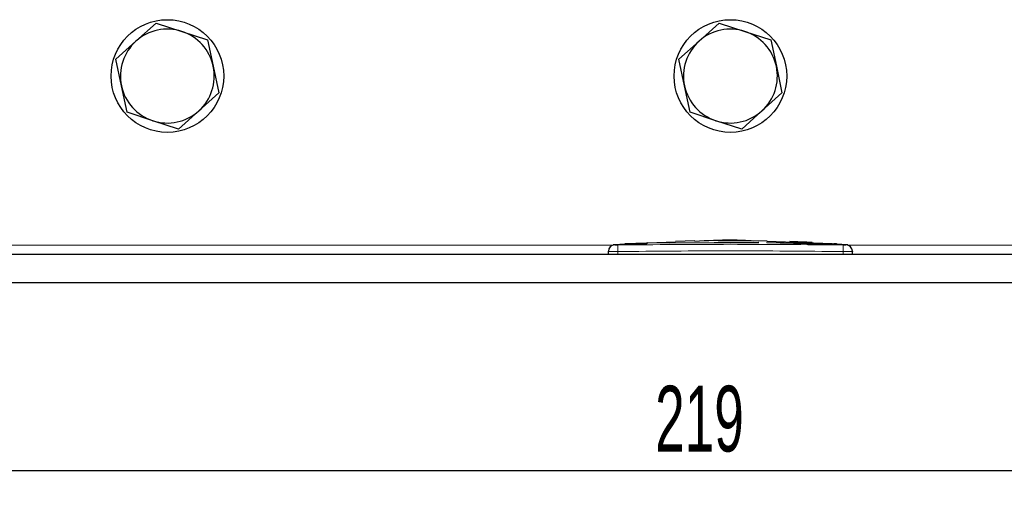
# Model space of a CAD drawing. Header units: millimetres. Extents: x 5 to 418, y 2 to 292.
# Tile 14 of 51: x 59 to 111, y 155 to 180. Entities that reach past the tile are written whole.
import ezdxf

# ---------------------------------------------------------------- set-up
doc = ezdxf.new("R2010")
doc.units = ezdxf.units.MM
doc.layers.add('SLD-0', color=7, linetype='Continuous')
doc.styles.add('SLDTEXTSTYLE0', font='TXT', dxfattribs={"width": 0.605})
doc.dimstyles.new('SLDDIMSTYLE0', dxfattribs={"dimtxt": 3.5, "dimasz": 3.302, "dimexe": 0, "dimexo": 0.0625, "dimgap": 0.875, "dimtad": 1, "dimlfac": 2, "dimrnd": 1e-09, "dimzin": 12, "dimdsep": 46, "dimtxsty": 'SLDTEXTSTYLE0', "dimsah": 1, "dimcen": 0.09, "dimadec": 0, "dimazin": 3, "dimtfac": 1, "dimtofl": 0, "dimtmove": 0, "dimatfit": 3, "dimfxl": 1, "dimfrac": 2, "dimtolj": 1, "dimtzin": 12, "dimarcsym": 0})

# ---------------------------------------------------------------- blocks, each defined once
blk = doc.blocks.new('_D')
at = {"layer": 'SLD-0'}
for p, q in [((41.795, 165.996), (41.795, 154.996)), ((151.295, 165.996), (151.295, 154.996)), ((41.795, 155.996), (151.295, 155.996))]:
    blk.add_line(p, q, dxfattribs=at)
for points in [[(41.795, 155.996), (45.097, 155.488), (45.097, 156.504)], [(151.295, 155.996), (147.993, 156.504), (147.993, 155.488)]]:
    blk.add_solid(points, dxfattribs=at)
at = {"layer": 'SLD-0', "insert": (92.534, 160.508), "char_height": 3.5, "attachment_point": 1, "style": 'SLDTEXTSTYLE0'}
blk.add_mtext('219', dxfattribs=at)

msp = doc.modelspace()

# ---------------------------------------------------------------- linework, layer by layer
at = {"color": 7, "linetype": 'Continuous', "lineweight": 25}
for p, q in [((64.8727, 178.8551), (65.9458, 179.8204)), ((65.9458, 179.8204), (67.3183, 179.3737)), ((94.8727, 178.8551), (95.9458, 179.8204)), ((95.9458, 179.8204), (97.3183, 179.3737)), ((67.3183, 179.3737), (68.6908, 178.927)), ((68.6908, 178.927), (68.9902, 177.515)), ((97.3183, 179.3737), (98.6908, 178.927)), ((98.6908, 178.927), (98.9902, 177.515)), ((63.7996, 177.8898), (64.8727, 178.8551)), ((93.7996, 177.8898), (94.8727, 178.8551)), ((64.099, 176.4778), (63.7996, 177.8898)), ((94.099, 176.4778), (93.7996, 177.8898)), ((68.9902, 177.515), (69.2896, 176.103)), ((98.9902, 177.515), (99.2896, 176.103)), ((64.3984, 175.0659), (64.099, 176.4778)), ((94.3984, 175.0659), (94.099, 176.4778)), ((69.2896, 176.103), (68.2165, 175.1377)), ((99.2896, 176.103), (98.2165, 175.1377)), ((65.7709, 174.6192), (64.3984, 175.0659)), ((68.2165, 175.1377), (67.1434, 174.1725)), ((95.7709, 174.6192), (94.3984, 175.0659)), ((98.2165, 175.1377), (97.1434, 174.1725)), ((67.1434, 174.1725), (65.7709, 174.6192)), ((97.1434, 174.1725), (95.7709, 174.6192)), ((90.9896, 168.0477), (90.2977, 168.0126)), ((92.0893, 168.1014), (90.9216, 168.0615)), ((90.9894, 168.0406), (92.0884, 168.0767)), ((92.0884, 168.0667), (90.9894, 168.0306)), ((90.9894, 168.0406), (90.9894, 168.0306)), ((92.0884, 168.1283), (93.299, 168.1097)), ((92.0884, 168.0767), (92.0884, 168.0667)), ((93.299, 168.0996), (92.135, 168.1175)), ((93.6244, 168.1538), (92.6313, 168.1199)), ((93.299, 168.1097), (98.0494, 168.1408)), ((98.0494, 168.1307), (93.299, 168.0996)), ((93.299, 168.1097), (93.299, 168.0996)), ((94.6521, 168.2218), (93.6189, 168.1871)), ((95.8977, 168.2498), (98.4868, 168.2274)), ((95.8977, 168.2239), (95.8977, 168.2498)), ((96.9736, 168.2305), (95.8977, 168.2398)), ((98.0494, 168.2128), (95.8977, 168.2239)), ((98.0494, 168.1408), (98.0494, 168.1307)), ((98.4868, 168.2274), (98.4868, 168.1982)), ((101.9714, 168.0648), (98.4868, 168.1893)), ((98.4868, 168.135), (101.3254, 168.0665)), ((98.4868, 168.135), (98.4868, 168.1249)), ((101.3254, 168.0565), (98.4868, 168.1249)), ((99.7062, 168.1871), (99.7062, 168.1679)), ((100.5768, 168.1483), (99.7062, 168.1871)), ((99.7062, 168.177), (100.5768, 168.1383)), ((99.7062, 168.1679), (100.5768, 168.1333)), ((100.8955, 168.1174), (100.8955, 168.1274)), ((102.1086, 168.052), (102.1086, 168.0419)), ((102.7915, 168.0126), (102.168, 168.042)), ((151.2946, 167.4964), (41.7946, 167.4964)), ((90.0446, 167.4964), (90.0446, 167.6524)), ((103.0446, 167.4964), (103.0446, 167.6524)), ((151.2946, 165.9964), (41.7946, 165.9964))]:
    msp.add_line(p, q, dxfattribs=at)
at = {"color": 7, "linetype": 'Continuous', "lineweight": 18}
for p, q in [((90.2734, 167.9964), (41.7946, 167.9964)), ((90.5403, 168.0023), (90.5446, 167.6524)), ((100.5768, 168.1483), (100.5768, 168.1383)), ((101.3254, 168.0665), (101.3254, 168.0565)), ((102.5488, 168.0023), (102.5446, 167.6524)), ((151.2946, 167.9964), (102.8157, 167.9964)), ((90.5446, 167.4964), (90.5446, 167.6524)), ((102.5446, 167.4964), (102.5446, 167.6524))]:
    msp.add_line(p, q, dxfattribs=at)
at = {"color": 7, "linetype": 'Continuous', "lineweight": 25}
for centre in [(66.5446, 176.9964), (96.5446, 176.9964)]:
    msp.add_circle(centre, 3, dxfattribs=at)
for centre, radius, start, end in [((66.5446, 176.9964), 2.5, 71.97194, 131.97194), ((96.5446, 176.9964), 2.5, 71.97194, 131.97194), ((66.5446, 176.9964), 2.5, 11.97194, 71.97194), ((96.5446, 176.9964), 2.5, 11.97194, 71.97194), ((66.5446, 176.9964), 2.5, 131.97194, 191.97194), ((96.5446, 176.9964), 2.5, 131.97194, 191.97194), ((66.5446, 176.9964), 2.5, 311.97194, 11.97194), ((96.5446, 176.9964), 2.5, 311.97194, 11.97194), ((66.5446, 176.9964), 2.5, 191.97194, 251.97194), ((96.5446, 176.9964), 2.5, 191.97194, 251.97194), ((66.5446, 176.9964), 2.5, 251.97194, 311.97194), ((96.5446, 176.9964), 2.5, 251.97194, 311.97194), ((90.3946, 167.668), 0.35, 93.30836, 180.0017), ((102.6946, 167.668), 0.35, 359.99828, 86.65876)]:
    msp.add_arc(centre, radius, start, end, dxfattribs=at)
at = {"color": 7, "linetype": 'Continuous', "lineweight": 18}
for centre, start, end in [((90.3946, 167.6524), 90.9905, 179.99805), ((102.6946, 167.6524), 0.00195, 89.00993)]:
    msp.add_arc(centre, 0.35, start, end, dxfattribs=at)
for points, knots in [([(90.3745, 168.0156), (90.3742, 168.0159), (90.3732, 168.0169), (90.3825, 168.008), (90.3885, 168.0023)], [0, 0, 0, 0, 0.3621246, 1, 1, 1, 1]), ([(90.3885, 168.0023), (90.3894, 168.0022), (90.3916, 168.0019), (90.4101, 168.0017), (90.4444, 168.0016), (90.4895, 168.0018), (90.5234, 168.0022), (90.5403, 168.0023)], [0, 0, 0, 0, 0.1406569, 0.35550383, 0.57103286, 0.78617163, 1, 1, 1, 1]), ([(90.5403, 168.0023), (92.5419, 168.0201), (96.5447, 168.0556), (100.5476, 168.0201), (102.5488, 168.0023)], [0, 0, 0, 0, 0.50003916, 1, 1, 1, 1]), ([(102.5488, 168.0023), (102.5599, 168.0022), (102.588, 168.0019), (102.6303, 168.0017), (102.6687, 168.0016), (102.695, 168.0018), (102.6988, 168.0021), (102.7006, 168.0023)], [0, 0, 0, 0, 0.1405668, 0.3553275, 0.5708435, 0.7860436, 1, 1, 1, 1]), ([(102.7006, 168.0023), (102.7071, 168.0084), (102.7165, 168.0173), (102.7151, 168.016), (102.7146, 168.0156)], [0, 0, 0, 0, 0.6810033, 1, 1, 1, 1]), ([(90.5446, 167.6524), (90.4884, 167.6522), (90.376, 167.6519), (90.2261, 167.6517), (90.1131, 167.6517), (90.0531, 167.652), (90.047, 167.6523), (90.0446, 167.6524)], [0, 0, 0, 0, 0.21467234, 0.42935197, 0.64402607, 0.85869541, 1, 1, 1, 1]), ([(102.5446, 167.6524), (100.5447, 167.6717), (96.5447, 167.7103), (92.5447, 167.6717), (90.5446, 167.6524)], [0, 0, 0, 0, 0.499961, 1, 1, 1, 1]), ([(103.0446, 167.6524), (103.0391, 167.6522), (103.028, 167.6519), (102.9418, 167.6517), (102.815, 167.6517), (102.6744, 167.652), (102.5815, 167.6523), (102.5446, 167.6524)], [0, 0, 0, 0, 0.2146728, 0.4293525, 0.6440267, 0.8586958, 1, 1, 1, 1])]:
    msp.add_open_spline(points, degree=3, knots=knots, dxfattribs=at)
at = {"color": 7, "linetype": 'Continuous', "lineweight": 25}
for points, knots in [([(97.7908, 168.2142), (97.3997, 168.2333), (96.3539, 168.2843), (95.308, 168.2257), (94.6534, 168.189)], [0, 0, 0, 0, 0.3740413, 1, 1, 1, 1]), ([(100.8934, 168.1281), (100.8858, 168.1291), (100.8705, 168.1312), (100.805, 168.1358), (100.7164, 168.1411), (100.635, 168.1454), (100.588, 168.1477), (100.5768, 168.1483)], [0, 0, 0, 0, 0.2313819, 0.4629549, 0.6947611, 0.9267657, 1, 1, 1, 1]), ([(100.5768, 168.1383), (100.6126, 168.1365), (100.6844, 168.1329), (100.7802, 168.1274), (100.8515, 168.1226), (100.8919, 168.1191), (100.8915, 168.1178), (100.8914, 168.1174)], [0, 0, 0, 0, 0.2150885, 0.4301767, 0.6452497, 0.8601714, 1, 1, 1, 1]), ([(100.5768, 168.1333), (100.6126, 168.1318), (100.6842, 168.1289), (100.7799, 168.1263), (100.8513, 168.1253), (100.8918, 168.1256), (100.8915, 168.1269), (100.8915, 168.1274)], [0, 0, 0, 0, 0.2147891, 0.4295851, 0.6442208, 0.8587329, 1, 1, 1, 1]), ([(101.3254, 168.0665), (101.4206, 168.0639), (101.6109, 168.0586), (101.8633, 168.0545), (102.0273, 168.0523), (102.0881, 168.052), (102.1086, 168.052)], [0, 0, 0, 0, 0.2851253, 0.5702516, 0.8553553, 1, 1, 1, 1]), ([(102.1086, 168.0419), (102.0639, 168.0422), (101.9746, 168.0428), (101.7438, 168.0463), (101.5164, 168.0508), (101.3735, 168.0551), (101.3254, 168.0565)], [0, 0, 0, 0, 0.285052, 0.570102, 0.8551915, 1, 1, 1, 1]), ([(102.1086, 168.052), (102.159, 168.0518), (102.2596, 168.0514), (102.2315, 168.0565), (102.1058, 168.0648), (102.0451, 168.0689)], [0, 0, 0, 0, 0.3407821, 0.6815687, 1, 1, 1, 1]), ([(102.2195, 168.0441), (102.2244, 168.0434), (102.2412, 168.0408), (102.1636, 168.0415), (102.1086, 168.0419)], [0, 0, 0, 0, 0.2906381, 1, 1, 1, 1]), ([(90.0446, 167.6524), (90.0446, 167.6583), (90.0446, 167.6675), (90.0446, 167.6665), (90.0446, 167.6662)], [0, 0, 0, 0, 0.6377978, 1, 1, 1, 1]), ([(103.0446, 167.6662), (103.0446, 167.6666), (103.0446, 167.6679), (103.0446, 167.6587), (103.0446, 167.6524)], [0, 0, 0, 0, 0.3187816, 1, 1, 1, 1])]:
    msp.add_open_spline(points, degree=3, knots=knots, dxfattribs=at)

# ---------------------------------------------------------------- dimensions: what is measured, and where the dimension line sits
at = {"layer": 'SLD-0'}
dim = msp.add_linear_dim(base=(151.2946, 155.9964), p1=(41.7946, 165.9964), p2=(151.2946, 165.9964), dimstyle='SLDDIMSTYLE0', dxfattribs=at)
dim.commit()
dim.dimension.update_dxf_attribs({"geometry": '_D', "text_midpoint": (96.5446, 155.9964), "dimtype": 160})

doc.saveas('drawing.dxf')
